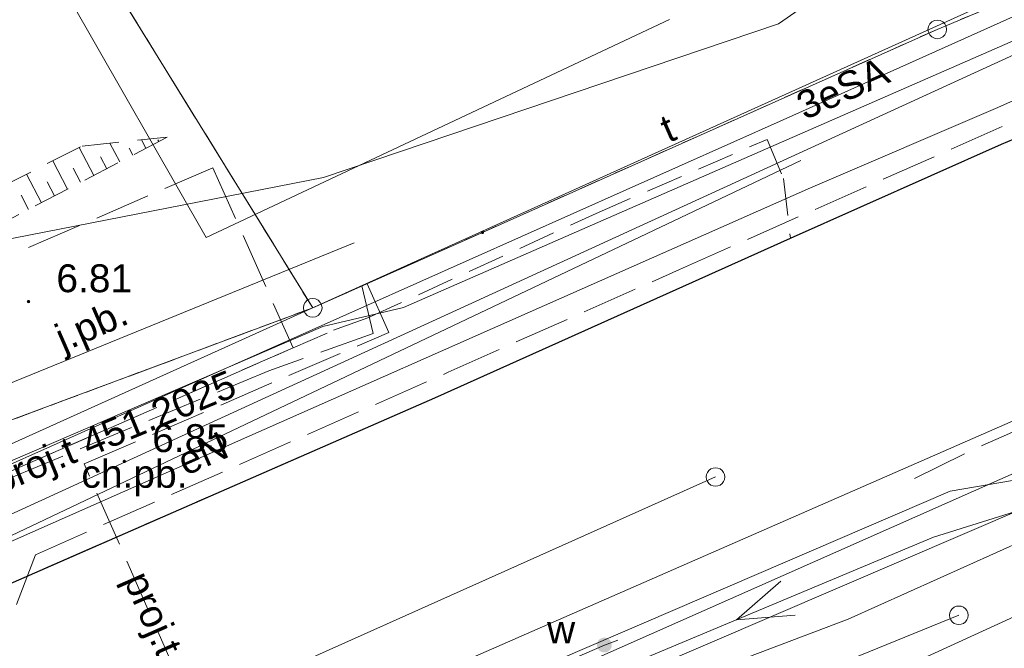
# Model space of a CAD drawing. Extents: x 5474185 to 5474933, y 5916077 to 5916824.
# Tile 235 of 256: x 5474776 to 5474802, y 5916277 to 5916294. Entities that reach past the tile are written whole.
import ezdxf
from ezdxf.enums import TextEntityAlignment as Align

# ---------------------------------------------------------------- set-up
doc = ezdxf.new("R2010")
doc.units = 0
for name, pattern in [('PRZER1-1', [1, 0.5, -0.5]), ('PRZER2-1', [1.5, 1, -0.5]), ('PRZER3-1', [2, 1.5, -0.5])]:
    doc.linetypes.add(name, pattern=pattern)
for name, color, linetype, lineweight in [('GEPPGD', 253, 'CONTINUOUS', 18), ('GESDZI', 253, 'CONTINUOUS', 18), ('GESKKL', 253, 'CONTINUOUS', 18), ('GESUZY', 253, 'CONTINUOUS', 18), ('GSLKRW', 253, 'CONTINUOUS', 25), ('GSPWPS', 253, 'CONTINUOUS', 13), ('GSPWPS_O', 253, 'CONTINUOUS', 13), ('GSSKOA', 253, 'CONTINUOUS', 18), ('GSSKOA_O', 253, 'CONTINUOUS', 18), ('GSSKOD', 253, 'CONTINUOUS', 18), ('GSSKOD_O', 253, 'CONTINUOUS', 18), ('GSSZSN', 254, 'CONTINUOUS', 18), ('GULEPR', 254, 'CONTINUOUS', 18), ('GULEPR_O', 254, 'CONTINUOUS', 18), ('GULGPR', 254, 'CONTINUOUS', 18), ('GULKPR', 7, 'CONTINUOUS', 18), ('GULSPR', 254, 'CONTINUOUS', 18), ('GULTPR', 254, 'CONTINUOUS', 18), ('GULTPR_O', 254, 'CONTINUOUS', 18), ('GULWPR', 7, 'CONTINUOUS', 18), ('GUPIKP', 253, 'CONTINUOUS', 18), ('GUPKSD', 61, 'CONTINUOUS', 18), ('GUPWZA', 253, 'CONTINUOUS', 18), ('GUPWZA_O', 253, 'CONTINUOUS', 18)]:
    doc.layers.add(name, color=color, linetype=linetype, lineweight=lineweight)
doc.styles.add('Arial', font='arial.ttf')

msp = doc.modelspace()

# ---------------------------------------------------------------- hatches: boundary and pattern name
at = {"layer": 'GEPPGD'}
msp.add_hatch(color=256, dxfattribs=at).paths.add_polyline_path([(5474788.36, 5916287.815), (5474788.346094, 5916287.817202), (5474788.33355, 5916287.823594), (5474788.323594, 5916287.83355), (5474788.317202, 5916287.846094), (5474788.315, 5916287.86), (5474788.317202, 5916287.873906), (5474788.323594, 5916287.88645), (5474788.33355, 5916287.896406), (5474788.346094, 5916287.902798), (5474788.36, 5916287.905), (5474788.373906, 5916287.902798), (5474788.38645, 5916287.896406), (5474788.396406, 5916287.88645), (5474788.402798, 5916287.873906), (5474788.405, 5916287.86), (5474788.402798, 5916287.846094), (5474788.396406, 5916287.83355), (5474788.38645, 5916287.823594), (5474788.373906, 5916287.817202)])
at = {"layer": 'GSPWPS'}
for points in [[(5474776.14, 5916285.955), (5474776.128353, 5916285.956533), (5474776.1175, 5916285.961029), (5474776.10818, 5916285.96818), (5474776.101029, 5916285.9775), (5474776.096533, 5916285.988353), (5474776.095, 5916286), (5474776.096533, 5916286.011647), (5474776.101029, 5916286.0225), (5474776.10818, 5916286.03182), (5474776.1175, 5916286.038971), (5474776.128353, 5916286.043467), (5474776.14, 5916286.045), (5474776.151647, 5916286.043467), (5474776.1625, 5916286.038971), (5474776.17182, 5916286.03182), (5474776.178971, 5916286.0225), (5474776.183467, 5916286.011647), (5474776.185, 5916286), (5474776.183467, 5916285.988353), (5474776.178971, 5916285.9775), (5474776.17182, 5916285.96818), (5474776.1625, 5916285.961029), (5474776.151647, 5916285.956533)], [(5474778.72, 5916281.655), (5474778.708353, 5916281.656533), (5474778.6975, 5916281.661029), (5474778.68818, 5916281.66818), (5474778.681029, 5916281.6775), (5474778.676533, 5916281.688353), (5474778.675, 5916281.7), (5474778.676533, 5916281.711647), (5474778.681029, 5916281.7225), (5474778.68818, 5916281.73182), (5474778.6975, 5916281.738971), (5474778.708353, 5916281.743467), (5474778.72, 5916281.745), (5474778.731647, 5916281.743467), (5474778.7425, 5916281.738971), (5474778.75182, 5916281.73182), (5474778.758971, 5916281.7225), (5474778.763467, 5916281.711647), (5474778.765, 5916281.7), (5474778.763467, 5916281.688353), (5474778.758971, 5916281.6775), (5474778.75182, 5916281.66818), (5474778.7425, 5916281.661029), (5474778.731647, 5916281.656533)]]:
    msp.add_hatch(color=256, dxfattribs=at).paths.add_polyline_path(points)
at = {"layer": 'GUPWZA'}
msp.add_hatch(color=256, dxfattribs=at).paths.add_polyline_path([(5474791.615781, 5916276.561472), (5474791.565223, 5916276.574505), (5474791.519762, 5916276.600179), (5474791.482494, 5916276.636745), (5474791.45596, 5916276.68171), (5474791.441968, 5916276.732011), (5474791.441472, 5916276.784219), (5474791.454505, 5916276.834777), (5474791.480179, 5916276.880238), (5474791.516745, 5916276.917506), (5474791.56171, 5916276.94404), (5474791.612011, 5916276.958032), (5474791.664219, 5916276.958528), (5474791.714777, 5916276.945495), (5474791.760238, 5916276.919821), (5474791.797506, 5916276.883255), (5474791.82404, 5916276.83829), (5474791.838032, 5916276.787989), (5474791.838528, 5916276.735781), (5474791.825495, 5916276.685223), (5474791.799821, 5916276.639762), (5474791.763255, 5916276.602494), (5474791.71829, 5916276.57596), (5474791.667989, 5916276.561968)])

# ---------------------------------------------------------------- linework, layer by layer
at = {"layer": 'GEPPGD', "elevation": 10.24, "flags": 128}
for points in [[(5474800.6, 5916293.57), (5474800.677254, 5916293.557764), (5474800.746946, 5916293.522254), (5474800.802254, 5916293.466946), (5474800.837764, 5916293.397254), (5474800.85, 5916293.32), (5474800.837764, 5916293.242746), (5474800.802254, 5916293.173054), (5474800.746946, 5916293.117746), (5474800.677254, 5916293.082236), (5474800.6, 5916293.07), (5474800.522746, 5916293.082236), (5474800.453054, 5916293.117746), (5474800.397746, 5916293.173054), (5474800.362236, 5916293.242746), (5474800.35, 5916293.32), (5474800.362236, 5916293.397254), (5474800.397746, 5916293.466946), (5474800.453054, 5916293.522254), (5474800.522746, 5916293.557764), (5474800.6, 5916293.57)], [(5474783.79, 5916286.08), (5474783.867254, 5916286.067764), (5474783.936946, 5916286.032254), (5474783.992254, 5916285.976946), (5474784.027764, 5916285.907254), (5474784.04, 5916285.83), (5474784.027764, 5916285.752746), (5474783.992254, 5916285.683054), (5474783.936946, 5916285.627746), (5474783.867254, 5916285.592236), (5474783.79, 5916285.58), (5474783.712746, 5916285.592236), (5474783.643054, 5916285.627746), (5474783.587746, 5916285.683054), (5474783.552236, 5916285.752746), (5474783.54, 5916285.83), (5474783.552236, 5916285.907254), (5474783.587746, 5916285.976946), (5474783.643054, 5916286.032254), (5474783.712746, 5916286.067764), (5474783.79, 5916286.08)]]:
    msp.add_lwpolyline(points, close=True, dxfattribs=at)
at = {"layer": 'GESDZI', "linetype": 'Continuous', "lineweight": 13}
for p, q in [((5474824.74, 5916303.46, 10.22), (5474800.6, 5916293.32, 10.22)), ((5474783.79, 5916285.83, 10.22), (5474776.59, 5916297.49, 10.22)), ((5474800.6, 5916293.32, 10.22), (5474788.36, 5916287.86, 10.22)), ((5474788.36, 5916287.86, 10.22), (5474783.79, 5916285.83, 10.22)), ((5474783.79, 5916285.83, 10.22), (5474761.99, 5916277.72, 10.22)), ((5474761.99, 5916277.72, 10.22), (5474783.79, 5916285.83, 10.22))]:
    msp.add_line(p, q, dxfattribs=at)
at = {"layer": 'GESKKL', "linetype": 'PRZER3-1', "lineweight": 13}
for p, q in [((5474783.79, 5916285.83, 10.06), (5474776.59, 5916297.49, 10.06)), ((5474761.99, 5916277.72, 10.06), (5474783.79, 5916285.83, 10.06))]:
    msp.add_line(p, q, dxfattribs=at)
at = {"layer": 'GESUZY', "linetype": 'PRZER1-1', "lineweight": 13}
for p, q in [((5474824.74, 5916303.46, 10.08), (5474800.6, 5916293.32, 10.08)), ((5474783.79, 5916285.83, 10.08), (5474776.59, 5916297.49, 10.08)), ((5474800.6, 5916293.32, 10.08), (5474788.36, 5916287.86, 10.08)), ((5474788.36, 5916287.86, 10.08), (5474783.79, 5916285.83, 10.08)), ((5474761.99, 5916277.72, 10.08), (5474783.79, 5916285.83, 10.08)), ((5474783.79, 5916285.83, 10.08), (5474761.99, 5916277.72, 10.08))]:
    msp.add_line(p, q, dxfattribs=at)
at = {"layer": 'GSLKRW', "linetype": 'Continuous', "lineweight": 30}
for p, q in [((5474802.33, 5916290.23, 10.18), (5474806.8, 5916292.13, 10.18)), ((5474796.65, 5916287.7, 10.18), (5474802.33, 5916290.23, 10.18)), ((5474787.08, 5916283.41, 10.18), (5474796.65, 5916287.7, 10.18)), ((5474772.22, 5916276.92, 10.18), (5474787.08, 5916283.41, 10.18))]:
    msp.add_line(p, q, dxfattribs=at)
at = {"layer": 'GSSKOA', "linetype": 'PRZER3-1', "lineweight": 13}
for p, q in [((5474801.81, 5916282.13, 10.18), (5474835.79, 5916297.04, 10.18)), ((5474806.8, 5916292.13, 10.18), (5474802.33, 5916290.23, 10.18)), ((5474802.33, 5916290.23, 10.18), (5474796.65, 5916287.7, 10.18)), ((5474772.47, 5916285.86, 10.18), (5474781.1, 5916289.6, 10.18)), ((5474781.1, 5916289.6, 10.18), (5474783.26, 5916284.75, 10.18)), ((5474796.65, 5916287.7, 10.18), (5474787.08, 5916283.41, 10.18)), ((5474783.26, 5916284.75, 10.18), (5474774.55, 5916280.95, 10.18)), ((5474787.08, 5916283.41, 10.18), (5474772.22, 5916276.92, 10.18)), ((5474799.99, 5916281.24, 10.18), (5474801.81, 5916282.13, 10.18))]:
    msp.add_line(p, q, dxfattribs=at)
at = {"layer": 'GSSKOD', "linetype": 'PRZER2-1', "lineweight": 13}
for p, q in [((5474791.42, 5916288.37, 10.18), (5474796.02, 5916290.36, 10.18)), ((5474796.02, 5916290.36, 10.18), (5474796.46, 5916289.31, 10.18)), ((5474796.46, 5916289.31, 10.18), (5474796.65, 5916287.7, 10.18)), ((5474785.27, 5916285.56, 10.18), (5474791.42, 5916288.37, 10.18)), ((5474796.65, 5916287.7, 10.18), (5474787.08, 5916283.41, 10.18)), ((5474784.35, 5916285.23, 10.18), (5474785.27, 5916285.56, 10.18)), ((5474783.26, 5916284.75, 10.18), (5474784.35, 5916285.23, 10.18)), ((5474774.55, 5916280.95, 10.18), (5474783.26, 5916284.75, 10.18)), ((5474787.08, 5916283.41, 10.18), (5474772.22, 5916276.92, 10.18))]:
    msp.add_line(p, q, dxfattribs=at)
at = {"layer": 'GSSZSN', "linetype": 'PRZER2-1', "lineweight": 13}
for p, q in [((5474779.87, 5916290.42, 10.06), (5474771.05, 5916285.82, 10.06)), ((5474777.58, 5916290.18, 10.06), (5474779.87, 5916290.42, 10.06)), ((5474769.95, 5916286.33, 10.06), (5474777.58, 5916290.18, 10.06))]:
    msp.add_line(p, q, dxfattribs=at)
at = {"layer": 'GSSZSN', "linetype": 'Continuous', "lineweight": 18, "elevation": 10.06, "flags": 128}
for points in [[(5474777.8942, 5916289.389538), (5474777.50237, 5916290.140829)], [(5474778.595744, 5916289.755422), (5474778.333143, 5916290.258932)], [(5474779.297288, 5916290.121307), (5474779.179262, 5916290.347608)], [(5474779.64806, 5916290.304249), (5474779.625191, 5916290.348098)], [(5474778.244972, 5916289.57248), (5474778.077527, 5916289.893537)], [(5474778.946516, 5916289.938364), (5474778.851359, 5916290.120817)], [(5474777.192656, 5916289.023653), (5474776.795915, 5916289.784361)], [(5474776.491112, 5916288.657768), (5474776.08946, 5916289.427893)], [(5474777.543428, 5916289.206595), (5474777.346285, 5916289.584595)], [(5474776.841884, 5916288.840711), (5474776.642286, 5916289.223419)], [(5474776.14034, 5916288.474826), (5474775.938287, 5916288.862242)]]:
    msp.add_lwpolyline(points, dxfattribs=at)
at = {"layer": 'GULEPR', "linetype": 'Continuous', "lineweight": 13}
for p, q in [((5474873.21, 5916325.22, 10.14), (5474796.45, 5916290.89, 10.14)), ((5474786.23, 5916285.84, 10.14), (5474806.21, 5916294.57, 10.14)), ((5474806.49, 5916293.12, 10.14), (5474802.23, 5916291.22, 10.14)), ((5474802.23, 5916291.22, 10.14), (5474797.19, 5916289.06, 10.14)), ((5474796.45, 5916290.89, 10.14), (5474701.21, 5916248.45, 10.14)), ((5474831.26, 5916289.32, 10.14), (5474800.5, 5916279.66, 10.14)), ((5474797.19, 5916289.06, 10.14), (5474764.53, 5916274.62, 10.14)), ((5474765.75, 5916279.76, 10.14), (5474784.91, 5916287.58, 10.14)), ((5474784.06, 5916285.33, 10.14), (5474786.23, 5916285.84, 10.14)), ((5474763.07, 5916276.28, 10.14), (5474784.06, 5916285.33, 10.14)), ((5474800.5, 5916279.66, 10.14), (5474778.95, 5916270.65, 10.14)), ((5474799.57, 5916276.1, 10.14), (5474804.3, 5916278.27, 10.14))]:
    msp.add_line(p, q, dxfattribs=at)
at = {"layer": 'GULEPR', "elevation": 10.14, "flags": 128}
msp.add_lwpolyline([(5474796.386048, 5916278.481909), (5474795.195006, 5916277.441996), (5474796.771788, 5916277.559302)], dxfattribs=at)
at = {"layer": 'GULGPR', "linetype": 'Continuous', "lineweight": 13}
for p, q in [((5474842.34, 5916298.95, 10.14), (5474781.76, 5916272.13, 10.14)), ((5474842.34, 5916298.95, 10.14), (5474781.76, 5916272.13, 10.14)), ((5474775.29, 5916297.56, 10.14), (5474780.92, 5916287.72, 10.14)), ((5474780.92, 5916287.72, 10.14), (5474793.39, 5916293.59, 10.14)), ((5474775.02, 5916279.39, 10.14), (5474796.93, 5916289.79, 10.14))]:
    msp.add_line(p, q, dxfattribs=at)
at = {"layer": 'GULKPR', "linetype": 'Continuous', "lineweight": 18, "elevation": 10.14, "flags": 128}
msp.add_lwpolyline([(5474765.57, 5916268.28), (5474794.63, 5916281.28)], dxfattribs=at)
at = {"layer": 'GULSPR', "linetype": 'Continuous', "lineweight": 13}
msp.add_line((5474811.45, 5916296.66, 10.14), (5474765.62, 5916275.68, 10.14), dxfattribs=at)
at = {"layer": 'GULTPR', "linetype": 'Continuous', "lineweight": 13}
for p, q in [((5474763.58, 5916276.71, 10.14), (5474823.62, 5916303.81, 10.14)), ((5474798.2, 5916277.46, 10.14), (5474838.56, 5916295.59, 10.14)), ((5474800.95, 5916280.9, 10.14), (5474804.43, 5916281.49, 10.14)), ((5474777.92, 5916271.01, 10.14), (5474800.95, 5916280.9, 10.14)), ((5474789.74, 5916274.26, 10.14), (5474798.2, 5916277.46, 10.14))]:
    msp.add_line(p, q, dxfattribs=at)
at = {"layer": 'GULTPR', "linetype": 'PRZER3-1', "lineweight": 13}
for p, q in [((5474785.84, 5916285.17, 10.14), (5474785.26, 5916286.48, 10.14)), ((5474785.11, 5916286.42, 10.14), (5474785.42, 5916285.14, 10.14)), ((5474777.64, 5916281.63, 10.14), (5474785.84, 5916285.17, 10.14)), ((5474785.42, 5916285.14, 10.14), (5474782.61, 5916284.14, 10.14)), ((5474782.61, 5916284.14, 10.14), (5474774.31, 5916280.7, 10.14)), ((5474782.61, 5916270.32, 10.14), (5474777.64, 5916281.63, 10.14))]:
    msp.add_line(p, q, dxfattribs=at)
at = {"layer": 'GULTPR', "linetype": 'Continuous', "lineweight": 18, "elevation": 10.14, "flags": 128}
msp.add_lwpolyline([(5474761.79, 5916261.53), (5474801.18, 5916277.56)], dxfattribs=at)
at = {"layer": 'GULWPR', "linetype": 'Continuous', "lineweight": 13}
for p, q in [((5474802.35, 5916297.69, 10.14), (5474796.33, 5916293.47, 10.14)), ((5474782.04, 5916271.49, 10.14), (5474833.46, 5916293.52, 10.14)), ((5474796.33, 5916293.47, 10.14), (5474784.08, 5916289.34, 10.14)), ((5474819.99, 5916290.37, 10.14), (5474781.2, 5916273.42, 10.14)), ((5474784.08, 5916289.34, 10.14), (5474762.54, 5916285.11, 10.14)), ((5474792, 5916276.89, 10.14), (5474791.64, 5916276.76, 10.14)), ((5474791.64, 5916276.76, 10.14), (5474766.15, 5916265.73, 10.14))]:
    msp.add_line(p, q, dxfattribs=at)
at = {"layer": 'GULWPR', "linetype": 'PRZER3-1', "lineweight": 13}
for p, q in [((5474793.66, 5916286.86, 10.14), (5474808.49, 5916293.42, 10.14)), ((5474787.44, 5916284.1, 10.14), (5474793.66, 5916286.86, 10.14)), ((5474776.33, 5916279.19, 10.14), (5474787.44, 5916284.1, 10.14)), ((5474775.82, 5916277.85, 10.14), (5474776.33, 5916279.19, 10.14))]:
    msp.add_line(p, q, dxfattribs=at)
at = {"layer": 'GUPIKP', "elevation": 10.16, "flags": 128}
msp.add_lwpolyline([(5474801.18, 5916277.81), (5474801.244705, 5916277.801481), (5474801.305, 5916277.776506), (5474801.356777, 5916277.736777), (5474801.396506, 5916277.685), (5474801.421481, 5916277.624705), (5474801.43, 5916277.56), (5474801.421481, 5916277.495295), (5474801.396506, 5916277.435), (5474801.356777, 5916277.383223), (5474801.305, 5916277.343494), (5474801.244705, 5916277.318519), (5474801.18, 5916277.31), (5474801.115295, 5916277.318519), (5474801.055, 5916277.343494), (5474801.003223, 5916277.383223), (5474800.963494, 5916277.435), (5474800.938519, 5916277.495295), (5474800.93, 5916277.56), (5474800.938519, 5916277.624705), (5474800.963494, 5916277.685), (5474801.003223, 5916277.736777), (5474801.055, 5916277.776506), (5474801.115295, 5916277.801481), (5474801.18, 5916277.81)], close=True, dxfattribs=at)
at = {"layer": 'GUPKSD', "elevation": 10.16, "flags": 128}
msp.add_lwpolyline([(5474794.63, 5916281.53), (5474794.694705, 5916281.521481), (5474794.755, 5916281.496506), (5474794.806777, 5916281.456777), (5474794.846506, 5916281.405), (5474794.871481, 5916281.344705), (5474794.88, 5916281.28), (5474794.871481, 5916281.215295), (5474794.846506, 5916281.155), (5474794.806777, 5916281.103223), (5474794.755, 5916281.063494), (5474794.694705, 5916281.038519), (5474794.63, 5916281.03), (5474794.565295, 5916281.038519), (5474794.505, 5916281.063494), (5474794.453223, 5916281.103223), (5474794.413494, 5916281.155), (5474794.388519, 5916281.215295), (5474794.38, 5916281.28), (5474794.388519, 5916281.344705), (5474794.413494, 5916281.405), (5474794.453223, 5916281.456777), (5474794.505, 5916281.496506), (5474794.565295, 5916281.521481), (5474794.63, 5916281.53)], close=True, dxfattribs=at)

# ---------------------------------------------------------------- texts
at = {"layer": 'GSPWPS_O', "linetype": 'Continuous', "lineweight": 0, "style": 'Arial'}
for s, p in [('6.81', (5474776.89, 5916286.25, 10.8)), ('6.85', (5474779.47, 5916281.95, 10.8))]:
    msp.add_text(s, height=0.75, dxfattribs=at).set_placement(p)
at = {"layer": 'GSSKOA_O', "linetype": 'Continuous', "lineweight": 0, "style": 'Arial'}
msp.add_text('j.pb.', height=0.75, rotation=23.570672, dxfattribs=at).set_placement((5474777.982356, 5916285.028163, 10.8), align=Align.CENTER)
at = {"layer": 'GSSKOD_O', "linetype": 'Continuous', "lineweight": 0, "style": 'Arial'}
msp.add_text('ch.pb.', height=0.75, dxfattribs=at).set_placement((5474778.991109, 5916280.990112, 10.8), align=Align.CENTER)
at = {"layer": 'GULEPR_O', "linetype": 'Continuous', "lineweight": 0, "style": 'Arial'}
for s, rotation, p in [('3eSA', 24.017968, (5474798.204281, 5916291.396198, 10.8)), ('eN', 23.851721, (5474780.978674, 5916281.571586, 10.8))]:
    msp.add_text(s, height=0.75, rotation=rotation, dxfattribs=at).set_placement(p, align=Align.CENTER)
at = {"layer": 'GULTPR_O', "linetype": 'Continuous', "lineweight": 0, "style": 'Arial'}
for s, rotation, p in [('t', 23.619494, (5474793.499818, 5916290.317372, 10.8)), ('proj.t 451.2025', 22.511938, (5474778.572366, 5916282.148885, 10.8)), ('proj.t 8.2024', 293.722344, (5474779.856319, 5916275.856932, 10.8))]:
    msp.add_text(s, height=0.75, rotation=rotation, dxfattribs=at).set_placement(p, align=Align.CENTER)
at = {"layer": 'GUPWZA_O', "linetype": 'Continuous', "lineweight": 0, "style": 'Arial'}
msp.add_text('w', height=0.75, dxfattribs=at).set_placement((5474790.85451, 5916276.804527, 10.8), align=Align.RIGHT)

doc.saveas('drawing.dxf')
